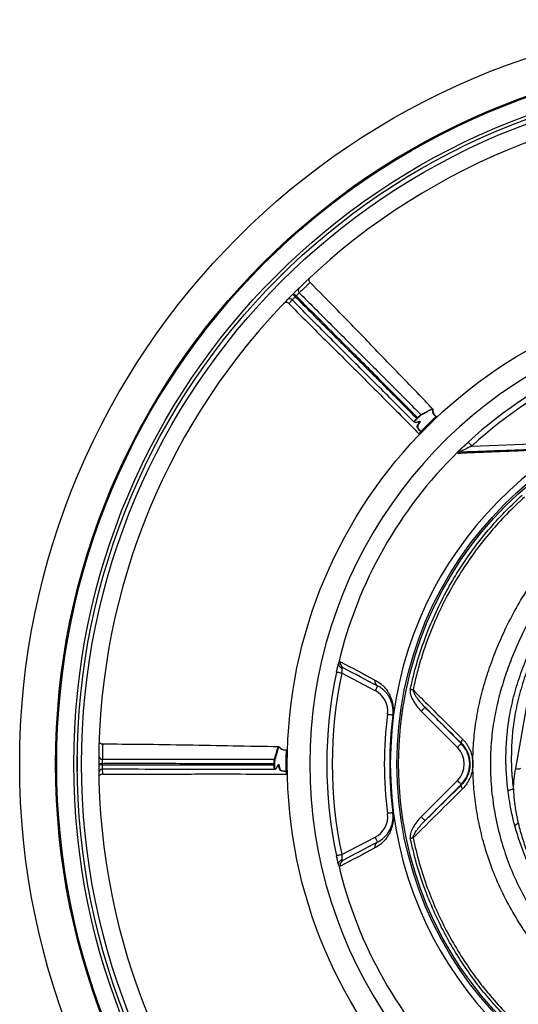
# Model space of a CAD drawing. Header units: millimetres. Extents: x 2138 to 3794, y 2155 to 3811.
# Tile 2 of 12: x 2138 to 2693, y 2715 to 3811. Entities that reach past the tile are written whole.
import ezdxf

# ---------------------------------------------------------------- set-up
doc = ezdxf.new("R2010")
doc.units = ezdxf.units.MM
doc.header["$LTSCALE"] = 2

msp = doc.modelspace()

# ---------------------------------------------------------------- linework, layer by layer
at = {"color": 7, "linetype": 'Continuous', "lineweight": 25}
for p, q in [((2431, 3528.7), (2425.3, 3523)), ((2425.3, 3523), (2419.7, 3517.4)), ((2461, 3518.4), (2460.9, 3518.4)), ((2461, 3518.4), (2461, 3518.4)), ((2579.8, 3367.1), (2580.7, 3368.1)), ((2641, 3336.4), (2733.9, 3339.7)), ((2490.4, 3084.9), (2492.8, 3095.5)), ((2533.4, 3064.3), (2496.3, 3083.7)), ((2589, 3045.8), (2629.3, 3005.5)), ((2689.9, 2977.6), (2704, 3055.8)), ((2625, 3001.2), (2584.7, 3041.6)), ((2230, 3004.7), (2230, 3004.7)), ((2629.6, 3005.8), (2629.3, 3005.5)), ((2201.6, 2990.8), (2201.6, 2982.8)), ((2201.6, 2982.8), (2201.6, 2974.8)), ((2421, 2981.8), (2421, 2983.1)), ((2584.7, 2924), (2625, 2964.3)), ((2629.3, 2960.1), (2588.9, 2919.7)), ((2629.6, 2959.8), (2629.3, 2960.1)), ((2496.3, 2881.9), (2533.4, 2901.3)), ((2492.7, 2870.7), (2490.4, 2880.7))]:
    msp.add_line(p, q, dxfattribs=at)
at = {"color": 8, "linetype": 'Continuous', "lineweight": 25}
for p, q in [((2441, 3499), (2437.3, 3495.1)), ((2229.6, 2976.9), (2229.8, 2971.4))]:
    msp.add_line(p, q, dxfattribs=at)
at = {"color": 7, "linetype": 'Continuous', "lineweight": 25, "flags": 128}
for points in [[(2444.5, 3502.6), (2444, 3503.1), (2443.4, 3503.7), (2442.9, 3504.1), (2442.5, 3504.6), (2442.1, 3504.9), (2441.9, 3505.2), (2441.7, 3505.3), (2441.7, 3505.4)], [(2445.4, 3503.5), (2444.8, 3504), (2444.3, 3504.6), (2443.8, 3505), (2443.4, 3505.5), (2443, 3505.8), (2442.8, 3506.1), (2442.6, 3506.2), (2442.6, 3506.3)], [(2580.1, 3366.9), (2580.1, 3366.9), (2580.1, 3366.9), (2580, 3366.9), (2580, 3367), (2580, 3367), (2579.9, 3367), (2579.9, 3367.1), (2579.8, 3367.1)], [(2581, 3367.8), (2580.4, 3367.2), (2580.1, 3366.9)], [(2581, 3367.8), (2581, 3367.8), (2581, 3367.8), (2580.9, 3367.8), (2580.9, 3367.9), (2580.9, 3367.9), (2580.8, 3368), (2580.8, 3368), (2580.7, 3368.1)], [(2625.5, 3329.9), (2633.9, 3338), (2637, 3340.9)], [(2641, 3336.4), (2640.2, 3337.3), (2639.5, 3338.1), (2638.8, 3338.9), (2638.2, 3339.6), (2637.7, 3340.1), (2637.3, 3340.5), (2637.1, 3340.8), (2637, 3340.9)], [(2496.3, 3083.7), (2495.2, 3083.9), (2494.1, 3084.1), (2493, 3084.4), (2492.1, 3084.5), (2491.4, 3084.7), (2490.9, 3084.8), (2490.5, 3084.9), (2490.4, 3084.9)], [(2536.2, 3069.6), (2536.1, 3069.5), (2536, 3069.2), (2535.7, 3068.8), (2535.4, 3068.1), (2535, 3067.3), (2534.5, 3066.4), (2534, 3065.4), (2533.4, 3064.3)], [(2575.6, 3065.1), (2575.2, 3065.1), (2574.9, 3065.2), (2574.5, 3065.3), (2574.1, 3065.4), (2573.8, 3065.5), (2573.4, 3065.5), (2573, 3065.6), (2572.6, 3065.7)], [(2589, 3045.8), (2588.9, 3045.7), (2588.6, 3045.5), (2588.2, 3045.1), (2587.7, 3044.5), (2587.1, 3043.9), (2586.3, 3043.2), (2585.6, 3042.4), (2584.7, 3041.6)], [(2553.1, 3037.1), (2553, 3037.1), (2552.7, 3037.1), (2552.1, 3037.2), (2551.4, 3037.3), (2550.5, 3037.4), (2549.5, 3037.6), (2548.4, 3037.7), (2547.2, 3037.9)], [(2553.3, 3037.1), (2553.3, 3037.1), (2553.2, 3037.1), (2553.2, 3037.1), (2553.2, 3037.1), (2553.2, 3037.1), (2553.1, 3037.1), (2553.1, 3037.1), (2553.1, 3037.1)], [(2629.3, 3005.5), (2629.2, 3005.4), (2628.9, 3005.1), (2628.5, 3004.7), (2628, 3004.2), (2627.4, 3003.6), (2626.6, 3002.9), (2625.9, 3002.1), (2625, 3001.2)], [(2630.8, 3010.3), (2630.3, 3009.6), (2629.9, 3008.9), (2629.6, 3008.3), (2629.4, 3007.6), (2629.3, 3007.1), (2629.3, 3006.6), (2629.4, 3006.1), (2629.6, 3005.8)], [(2229.6, 2983.1), (2228.8, 2983.1), (2228, 2983.1), (2227.4, 2983.1), (2226.8, 2983.1), (2226.3, 2983.1), (2225.9, 2983.1), (2225.7, 2983.1), (2225.6, 2983.1)], [(2229.6, 2981.9), (2228.8, 2981.9), (2228, 2981.9), (2227.4, 2981.9), (2226.8, 2981.9), (2226.3, 2981.9), (2225.9, 2981.9), (2225.7, 2981.9), (2225.6, 2981.9)], [(2421, 2983.1), (2421.1, 2983.1), (2421.2, 2983.1), (2421.2, 2983.1), (2421.3, 2983.1), (2421.3, 2983.1), (2421.4, 2983.1), (2421.4, 2983.1), (2421.4, 2983.1)], [(2421, 2981.8), (2421.1, 2981.8), (2421.2, 2981.8), (2421.2, 2981.8), (2421.3, 2981.8), (2421.3, 2981.8), (2421.4, 2981.8), (2421.4, 2981.8), (2421.4, 2981.8)], [(2421.4, 2983.1), (2421.4, 2982.3), (2421.4, 2981.8)], [(2629.3, 2960.1), (2629.2, 2960.2), (2628.9, 2960.4), (2628.5, 2960.8), (2628, 2961.4), (2627.4, 2962), (2626.6, 2962.7), (2625.9, 2963.5), (2625, 2964.3)], [(2630.8, 2955.3), (2630.3, 2956), (2629.9, 2956.7), (2629.6, 2957.3), (2629.4, 2957.9), (2629.3, 2958.5), (2629.3, 2959), (2629.4, 2959.4), (2629.6, 2959.8)], [(2553.1, 2928.5), (2553, 2928.5), (2552.7, 2928.4), (2552.1, 2928.4), (2551.4, 2928.3), (2550.5, 2928.1), (2549.5, 2928), (2548.4, 2927.9), (2547.2, 2927.7)], [(2553.3, 2928.5), (2553.3, 2928.5), (2553.2, 2928.5), (2553.2, 2928.5), (2553.2, 2928.5), (2553.2, 2928.5), (2553.1, 2928.5), (2553.1, 2928.5), (2553.1, 2928.5)], [(2588.9, 2919.7), (2588.8, 2919.8), (2588.6, 2920.1), (2588.2, 2920.5), (2587.7, 2921), (2587, 2921.6), (2586.3, 2922.4), (2585.5, 2923.2), (2584.7, 2924)], [(2536.2, 2895.9), (2536.1, 2896), (2536, 2896.3), (2535.7, 2896.8), (2535.4, 2897.5), (2535, 2898.3), (2534.5, 2899.2), (2534, 2900.2), (2533.4, 2901.3)], [(2575.6, 2900.5), (2575.2, 2900.4), (2574.9, 2900.4), (2574.5, 2900.3), (2574.1, 2900.2), (2573.8, 2900.1), (2573.4, 2900), (2573, 2900), (2572.6, 2899.9)], [(2496.3, 2881.9), (2495.2, 2881.7), (2494.1, 2881.4), (2493, 2881.2), (2492.1, 2881), (2491.4, 2880.9), (2490.9, 2880.8), (2490.5, 2880.7), (2490.4, 2880.7)]]:
    msp.add_lwpolyline(points, dxfattribs=at)
at = {"color": 7, "linetype": 'Continuous', "lineweight": 25}
for radius in [828, 788, 786.8, 767.7, 764, 759, 530, 408, 406]:
    msp.add_circle((2965.6, 2982.8), radius, dxfattribs=at)
for centre, radius, start, end in [((2965.6, 2982.8), 740, 90.0711, 134.9725), ((2433.8, 3525.8), 4, 128.4852, 135), ((2428.9, 3532.1), 4, 308.4852, 314.3354), ((2416.3, 3519.5), 4, 315.6646, 321.5148), ((2422.5, 3514.5), 4, 135, 141.5148), ((2965.6, 2982.8), 740, 135.0711, 179.9725), ((2965.6, 2982.8), 740, 134.9725, 135.0711), ((2451.7, 3509.7), 3.97, 134.7875, 225.8325), ((2438.2, 3496.2), 4, 44.9604, 135.7639), ((2965.6, 2982.8), 736, 134.9725, 135.0711), ((2965.6, 2982.8), 505, 110.0275, 249.9725), ((2965.6, 2982.8), 486, 113.2249, 132.5418), ((2965.6, 2982.8), 480, 113.2249, 132.5418), ((2965.6, 2982.8), 415.3, 100.4364, 259.5636), ((2576.8, 3363.7), 0.399, 224.9724, 315.0336), ((2584.1, 3371.1), 0.402, 316.0013, 44.516), ((2533.2, 3304.6), 93.5, 42.8295, 43.5555), ((2602.1, 3369.9), 0.998, 222.1506, 313.0893), ((2583.6, 3351.6), 0.989, 316.6297, 45.6059), ((2566.1, 3333.4), 26.6, 44.0244, 46.5706), ((2965.6, 2982.8), 486, 134.4148, 166.5874), ((2630.2, 3324.5), 5.52, 92.2799, 138.0419), ((2500.5, 3094.9), 5.87, 165.0916, 241.9419), ((2965.6, 2982.8), 486, 167.8701, 192.1299), ((2965.6, 2982.8), 480, 167.8701, 192.1299), ((2538.9, 3074.8), 5.87, 166.4001, 241.9578), ((2521.4, 3041.3), 26, 352.5, 62.5), ((2965.6, 2982.8), 422, 172.5, 187.5), ((2965.6, 2982.8), 416, 172.5, 187.5), ((2965.6, 2982.8), 415.8, 172.5, 187.5), ((2606.6, 2982.8), 32.1, 315, 45), ((2197.6, 2991.7), 4, 353.4852, 359.3354), ((2205.6, 2990.8), 4, 173.4852, 180), ((2229.6, 2992), 3.97, 179.7867, 270.832), ((2432.3, 2905.4), 92.7, 87.8269, 88.5593), ((2434.8, 2999.4), 0.998, 267.1528, 358.0877), ((2606.6, 2982.8), 26.1, 315, 45), ((2965.6, 2982.8), 740, 179.9725, 180.0711), ((2965.6, 2982.8), 740, 180.0711, 224.9725), ((2965.6, 2982.8), 736, 179.9725, 180.0711), ((2421.3, 2987.6), 0.402, 0.988, 89.5184), ((2205.6, 2974.8), 4, 180, 186.5148), ((2197.6, 2973.9), 4, 0.6646, 6.5148), ((2229.6, 2972.9), 4, 89.9599, 180.7641), ((2421.3, 2977.2), 0.399, 269.9759, 0.0343), ((2435.2, 2948.3), 26.6, 89.0266, 91.5691), ((2434.7, 2973.5), 0.989, 1.6286, 90.6055), ((2692.4, 2985.7), 8.4, 252.7438, 293.3935), ((2687.1, 2946.1), 8.44, 88.1484, 132.2375), ((2521.4, 2924.3), 26, 297.5, 7.5), ((2693.8, 2910.7), 5.77, 99.8906, 146.4122), ((2538.9, 2890.8), 5.87, 118.0422, 193.5999), ((2965.6, 2982.8), 486, 193.4126, 225.5852), ((2500.5, 2870.7), 5.87, 118.0581, 194.9084)]:
    msp.add_arc(centre, radius, start, end, dxfattribs=at)
at = {"color": 8, "linetype": 'Continuous', "lineweight": 25}
for points, knots in [([(2460.9, 3518.4), (2460.9, 3518.4), (2460.9, 3518.3), (2460, 3517.5), (2457.9, 3515.6), (2454, 3511.7), (2451, 3508.8), (2448.9, 3506.9)], [0, 0, 0, 0, 0.082494, 0.19333, 0.394764, 0.596337, 1, 1, 1, 1]), ([(2812.1, 3269.9), (2809.1, 3267.7), (2799.3, 3260.2), (2783.8, 3246.3), (2764.2, 3226.6), (2744.6, 3203.8), (2725.5, 3177.5), (2708.5, 3149.8), (2695.3, 3123.8), (2685.2, 3100.1), (2677.4, 3078.8), (2671, 3057.1), (2666.1, 3035.1), (2662.6, 3011), (2661.3, 2984.7), (2662.4, 2956.7), (2666.1, 2928.8), (2672.1, 2902.2), (2680.1, 2876.9), (2690, 2853.1), (2701.7, 2830.1), (2715.4, 2808.1), (2731, 2787), (2748.6, 2767.4), (2761, 2754.8), (2768, 2749.2), (2768.1, 2749.1)], [0, 0, 0, 0, 0.01898, 0.061566, 0.10401, 0.157985, 0.212135, 0.266293, 0.320279, 0.357895, 0.395642, 0.43339, 0.471053, 0.508598, 0.555279, 0.602162, 0.649055, 0.695752, 0.738613, 0.78162, 0.824628, 0.867489, 0.911367, 0.955403, 0.999437, 1, 1, 1, 1]), ([(2768.6, 2724), (2764, 2727.6), (2752.1, 2736.9), (2734.5, 2754), (2715.9, 2775), (2699.3, 2797.2), (2684.8, 2820.6), (2672.3, 2845), (2661.8, 2870.3), (2653.9, 2895.2), (2648.2, 2919.6), (2644.4, 2943.2), (2642.4, 2967), (2642.1, 2990.9), (2643.5, 3014.7), (2646.9, 3038.3), (2652, 3061.6), (2658.8, 3084.5), (2666.9, 3106.9), (2676.8, 3129.8), (2688.5, 3153), (2702.3, 3176.3), (2717.6, 3198.6), (2734.4, 3219.9), (2752.7, 3240.3), (2766.2, 3252.7), (2773.1, 3259.1)], [0, 0, 0, 0, 0.02836, 0.074122, 0.119887, 0.165487, 0.210019, 0.254703, 0.299388, 0.34392, 0.382793, 0.421826, 0.460907, 0.499928, 0.538792, 0.577595, 0.616524, 0.655534, 0.694534, 0.733398, 0.777457, 0.821666, 0.865921, 0.910118, 0.954167, 1, 1, 1, 1]), ([(2230, 3004.7), (2230, 3004.7), (2230, 3004.6), (2230, 3003.4), (2229.9, 3000.5), (2229.8, 2995), (2229.7, 2990.8), (2229.7, 2988.1)], [0, 0, 0, 0, 0.082494, 0.19333, 0.394764, 0.596337, 1, 1, 1, 1]), ([(2768.1, 2780.7), (2767.8, 2780.9), (2761.6, 2786.4), (2750.5, 2798.6), (2735.1, 2817.4), (2721.6, 2837.6), (2709.8, 2858.7), (2700.7, 2878.7), (2693.9, 2897.1), (2690.7, 2908.3), (2689, 2913.9)], [0, 0, 0, 0, 0.006123, 0.158307, 0.312469, 0.46717, 0.621899, 0.776097, 0.888048, 1, 1, 1, 1]), ([(2692.9, 2916.3), (2694.3, 2910.8), (2697.3, 2899.7), (2703.8, 2881.3), (2712.5, 2861.4), (2723.9, 2840.3), (2737.2, 2820.2), (2751.8, 2801.5), (2762.8, 2790.3), (2768.1, 2784.9)], [0, 0, 0, 0, 0.113184, 0.226382, 0.382612, 0.539407, 0.696187, 0.852397, 1, 1, 1, 1])]:
    msp.add_open_spline(points, degree=3, knots=knots, dxfattribs=at)
at = {"color": 7, "linetype": 'Continuous', "lineweight": 25}
for points, knots in [([(2461.1, 3518.5), (2460.9, 3518.6), (2460.5, 3519), (2460, 3520), (2459.8, 3521.2), (2459.9, 3522.1), (2460.2, 3522.9), (2460.4, 3523.3), (2460.5, 3523.5)], [0, 0, 0, 0, 0.094399, 0.354802, 0.562524, 0.737261, 0.883974, 1, 1, 1, 1]), ([(2597.8, 3377.6), (2586, 3389.8), (2562.3, 3414.2), (2527, 3451), (2493.3, 3485.8), (2471.2, 3508.1), (2461, 3518.4)], [0, 0, 0, 0, 0.2600731, 0.5195452, 0.778569, 1, 1, 1, 1]), ([(2448.9, 3506.9), (2448.8, 3506.8), (2448.6, 3506.6), (2447.8, 3505.8), (2446.7, 3504.7), (2445.8, 3503.9), (2445.4, 3503.5)], [0, 0, 0, 0, 0.243295, 0.48661, 0.729956, 1, 1, 1, 1]), ([(2448.9, 3506.9), (2460.3, 3495.7), (2471.5, 3484.3), (2494.1, 3461.7), (2505.4, 3450.4), (2528, 3427.8), (2539.3, 3416.6), (2561.8, 3394), (2573.1, 3382.7), (2584.4, 3371.4)], [0, 0, 0, 0, 0.25, 0.25, 0.5, 0.5, 0.75, 0.75, 1, 1, 1, 1]), ([(2437.3, 3495.1), (2436.9, 3495.3), (2436.3, 3495.9), (2435, 3496.3), (2433.6, 3496.2), (2432.4, 3495.7), (2431.7, 3495.2), (2431.4, 3494.9)], [0, 0, 0, 0, 0.1974704, 0.3948163, 0.5960135, 0.8065353, 1, 1, 1, 1]), ([(2437.3, 3495.1), (2443.2, 3489), (2449.3, 3482.9), (2461.4, 3470.9), (2467.4, 3464.8), (2479.5, 3452.8), (2485.6, 3446.8), (2497.7, 3434.8), (2503.8, 3428.8), (2522, 3410.7), (2534, 3398.6), (2558.1, 3374.4), (2570.2, 3362.3), (2582.2, 3350.2)], [0, 0, 0, 0, 0.125, 0.125, 0.25, 0.25, 0.375, 0.375, 0.5, 0.5, 0.75, 0.75, 1, 1, 1, 1]), ([(2444.5, 3502.6), (2444.1, 3502.2), (2443.3, 3501.4), (2442.3, 3500.3), (2441.5, 3499.5), (2441.1, 3499), (2441, 3499), (2441, 3499)], [0, 0, 0, 0, 0.211681, 0.423371, 0.635073, 0.84677, 1, 1, 1, 1]), ([(2576.5, 3363.4), (2571.5, 3368.4), (2554, 3386), (2530.1, 3409.8), (2497.7, 3442.2), (2470.1, 3469.8), (2448.8, 3491.1), (2441, 3499)], [0, 0, 0, 0, 0.110113, 0.388695, 0.527998, 0.826571, 1, 1, 1, 1]), ([(2444.5, 3502.6), (2455.8, 3491.3), (2467, 3480), (2489.6, 3457.4), (2500.9, 3446.1), (2523.4, 3423.6), (2534.7, 3412.3), (2557.3, 3389.7), (2568.5, 3378.4), (2579.8, 3367.1)], [0, 0, 0, 0, 0.25, 0.25, 0.5, 0.5, 0.75, 0.75, 1, 1, 1, 1]), ([(2580.7, 3368.1), (2576.2, 3372.6), (2558.8, 3390), (2535.1, 3413.8), (2499.3, 3449.5), (2471.7, 3477.4), (2450.3, 3498.6), (2445.4, 3503.5)], [0, 0, 0, 0, 0.1007446, 0.3849487, 0.5270509, 0.892371, 1, 1, 1, 1]), ([(2584.4, 3371.4), (2585.5, 3371.9), (2588.2, 3373.2), (2592, 3375.5), (2594.8, 3377), (2596.3, 3377.7), (2596.9, 3378.1), (2597.2, 3378), (2597.3, 3378)], [0, 0, 0, 0, 0.224871, 0.509756, 0.794581, 0.812406, 0.883738, 1, 1, 1, 1]), ([(2600.9, 3369), (2600.7, 3369.3), (2600.4, 3369.6), (2599.8, 3370.2), (2599.6, 3370.5), (2599.2, 3370.9), (2599.1, 3371), (2598.9, 3371.3), (2598.8, 3371.5), (2598.6, 3371.9), (2598.4, 3372.1), (2598.3, 3372.4), (2598.2, 3372.5), (2598.2, 3372.6), (2598.2, 3372.6), (2598.2, 3372.7), (2598.2, 3372.7), (2598.1, 3372.8), (2598.1, 3372.8), (2598.1, 3372.9), (2598.1, 3373), (2598, 3373.1), (2598, 3373.2), (2597.9, 3373.4), (2597.9, 3373.5), (2597.9, 3373.7), (2597.9, 3373.7), (2597.9, 3373.9), (2597.8, 3373.9), (2597.8, 3374.1), (2597.8, 3374.2), (2597.8, 3374.5), (2597.8, 3374.6), (2597.7, 3374.9), (2597.7, 3375), (2597.7, 3375.4), (2597.7, 3375.6), (2597.7, 3376.1), (2597.7, 3376.4), (2597.7, 3376.9), (2597.6, 3377.1), (2597.5, 3377.4), (2597.5, 3377.5), (2597.3, 3377.6), (2597.1, 3377.5), (2596.7, 3377.4), (2596.4, 3377.2), (2595.8, 3376.9), (2595.4, 3376.7), (2594.1, 3376.1), (2593.2, 3375.6), (2591.3, 3374.6), (2590.5, 3374.1), (2588, 3372.6), (2586.5, 3371.7), (2584.4, 3370.8)], [0, 0, 0, 0, 0.007812, 0.007812, 0.015625, 0.015625, 0.019531, 0.019531, 0.023437, 0.023437, 0.03125, 0.03125, 0.033203, 0.033203, 0.03418, 0.03418, 0.035156, 0.035156, 0.037109, 0.037109, 0.039062, 0.039062, 0.042969, 0.042969, 0.046875, 0.046875, 0.050781, 0.050781, 0.054687, 0.054687, 0.0625, 0.0625, 0.078125, 0.078125, 0.09375, 0.09375, 0.125, 0.125, 0.1875, 0.1875, 0.25, 0.25, 0.3125, 0.3125, 0.375, 0.375, 0.4375, 0.4375, 0.5, 0.5, 0.625, 0.625, 0.75, 0.75, 1, 1, 1, 1]), ([(2597.5, 3377.8), (2597.6, 3377.6), (2597.7, 3377.4), (2597.7, 3376.5), (2597.7, 3375.7), (2597.8, 3375), (2597.9, 3374.1), (2598.4, 3372.8), (2599, 3371.7), (2599.8, 3370.8), (2600.5, 3370), (2601.2, 3369.3), (2601.3, 3369.2)], [0, 0, 0, 0, 0.247869, 0.517302, 0.665401, 0.74066, 0.815353, 0.884127, 0.925369, 0.926544, 0.985028, 1, 1, 1, 1]), ([(2576.5, 3363.4), (2576.5, 3363.4), (2576.5, 3363.5), (2576.7, 3363.8), (2576.8, 3364), (2577.1, 3364.2), (2577.2, 3364.4), (2577.5, 3364.8), (2577.7, 3364.9), (2578.1, 3365.3), (2578.3, 3365.6), (2578.7, 3366), (2578.9, 3366.2), (2579.3, 3366.7), (2579.6, 3366.9), (2579.8, 3367.1)], [0, 0, 0, 0, 0.25, 0.25, 0.375, 0.375, 0.5, 0.5, 0.625, 0.625, 0.75, 0.75, 0.875, 0.875, 1, 1, 1, 1]), ([(2577.7, 3363), (2577.5, 3362.9), (2577.1, 3362.8), (2576.8, 3363.1), (2576.6, 3363.3)], [0, 0, 0, 0, 0.383841, 1, 1, 1, 1]), ([(2580.1, 3366.9), (2579.9, 3366.7), (2579.7, 3366.4), (2579.2, 3366), (2579, 3365.8), (2578.7, 3365.4), (2578.5, 3365.2), (2578.1, 3364.8), (2578, 3364.7), (2577.6, 3364.2), (2577.4, 3363.9), (2577.1, 3363.5), (2577, 3363.4), (2577.1, 3363.4)], [0, 0, 0, 0, 0.125, 0.125, 0.25, 0.25, 0.375, 0.375, 0.5, 0.5, 0.75, 0.75, 1, 1, 1, 1]), ([(2577.1, 3363.4), (2577.7, 3362.8), (2578.2, 3362.7), (2579.4, 3363), (2579.9, 3363.1), (2581.1, 3363.5), (2581.8, 3363.8), (2582.7, 3364), (2582.9, 3364), (2583.3, 3364), (2583.4, 3363.9), (2583.5, 3363.7), (2583.5, 3363.5), (2583.4, 3363.1), (2583.2, 3362.9), (2582.9, 3362.3), (2582.6, 3362), (2582.1, 3361.3), (2581.9, 3360.9), (2581.5, 3360.2), (2581.3, 3359.9), (2581.1, 3359.4), (2581, 3359.2), (2581, 3358.9), (2580.9, 3358.8), (2580.9, 3358.6), (2580.8, 3358.4), (2580.8, 3358.2), (2580.8, 3358.2), (2580.8, 3358), (2580.8, 3357.9), (2580.8, 3357.8), (2580.8, 3357.7), (2580.9, 3357.5), (2580.9, 3357.4), (2580.9, 3357.3), (2581, 3357.2), (2581, 3357.1), (2581, 3357.1), (2581, 3357), (2581.1, 3356.9), (2581.1, 3356.8), (2581.1, 3356.8), (2581.2, 3356.6), (2581.3, 3356.5), (2581.5, 3356.2), (2581.5, 3356.1), (2581.7, 3355.9), (2581.8, 3355.8), (2582, 3355.5), (2582.1, 3355.4), (2582.4, 3355), (2582.6, 3354.7), (2583.1, 3354.1), (2583.4, 3353.9), (2583.9, 3353.3), (2584.2, 3353), (2584.4, 3352.7)], [0, 0, 0, 0, 0.25, 0.25, 0.375, 0.375, 0.5, 0.5, 0.5625, 0.5625, 0.625, 0.625, 0.6875, 0.6875, 0.75, 0.75, 0.8125, 0.8125, 0.875, 0.875, 0.90625, 0.90625, 0.921875, 0.921875, 0.929688, 0.929688, 0.9375, 0.9375, 0.941406, 0.941406, 0.945313, 0.945313, 0.949219, 0.949219, 0.953125, 0.953125, 0.955078, 0.955078, 0.957031, 0.957031, 0.958984, 0.958984, 0.960938, 0.960938, 0.964844, 0.964844, 0.96875, 0.96875, 0.972656, 0.972656, 0.976563, 0.976563, 0.984375, 0.984375, 0.992188, 0.992188, 1, 1, 1, 1]), ([(2584.3, 3352.3), (2584, 3352.6), (2583.1, 3353.6), (2581.9, 3354.9), (2581, 3356.2), (2580.4, 3357.2), (2580.2, 3358.3), (2580.4, 3359.2), (2581.3, 3361), (2582.4, 3363.1), (2582.6, 3363.6), (2582.7, 3363.9)], [0, 0, 0, 0, 0.0197922, 0.0696044, 0.0925948, 0.12373, 0.1613762, 0.2261258, 0.2910887, 0.6455737, 1, 1, 1, 1]), ([(2580.7, 3368.1), (2581.1, 3368.5), (2581.5, 3368.9), (2582.1, 3369.5), (2582.3, 3369.6), (2582.7, 3370), (2582.9, 3370.1), (2583.4, 3370.6), (2583.7, 3370.8), (2584.1, 3371.2), (2584.3, 3371.3), (2584.4, 3371.4)], [0, 0, 0, 0, 0.25, 0.25, 0.375, 0.375, 0.5, 0.5, 0.75, 0.75, 1, 1, 1, 1]), ([(2584.4, 3370.8), (2584.3, 3370.8), (2584.2, 3370.7), (2583.7, 3370.3), (2583.5, 3370.1), (2583, 3369.7), (2582.8, 3369.5), (2582.5, 3369.2), (2582.3, 3369.1), (2581.8, 3368.5), (2581.4, 3368.2), (2581, 3367.8)], [0, 0, 0, 0, 0.25, 0.25, 0.5, 0.5, 0.625, 0.625, 0.75, 0.75, 1, 1, 1, 1]), ([(2600.9, 3369), (2601, 3369.1), (2601.1, 3369.2), (2601.2, 3369.2), (2601.3, 3369.2), (2601.3, 3369.2)], [0, 0, 0, 0, 0.5, 0.5, 1, 1, 1, 1]), ([(2582.2, 3350.2), (2582.6, 3350.5), (2582.9, 3350.9), (2583.4, 3351.4), (2583.6, 3351.6), (2584, 3352), (2584.1, 3352.2), (2584.3, 3352.3)], [0, 0, 0, 0, 0.5, 0.5, 0.75, 0.75, 1, 1, 1, 1]), ([(2584.3, 3352.3), (2584.3, 3352.4), (2584.3, 3352.4), (2584.3, 3352.6), (2584.4, 3352.7), (2584.4, 3352.7)], [0, 0, 0, 0, 0.5, 0.5, 1, 1, 1, 1]), ([(2582.2, 3348.8), (2582.4, 3348.9), (2582.5, 3349.2), (2582.5, 3349.7), (2582.4, 3350), (2582.2, 3350.2)], [0, 0, 0, 0, 0.5, 0.5, 1, 1, 1, 1]), ([(2625.5, 3329.9), (2625.8, 3330.3), (2626.2, 3330.6), (2627, 3331.4), (2627.4, 3331.8), (2628.3, 3332.7), (2628.8, 3333.2), (2629.7, 3334.1), (2630.2, 3334.5), (2631.7, 3336), (2632.7, 3336.9), (2634.3, 3338.4), (2634.8, 3338.9), (2635.9, 3339.9), (2636.4, 3340.4), (2637, 3340.9)], [0, 0, 0, 0, 0.125, 0.125, 0.25, 0.25, 0.375, 0.375, 0.5, 0.5, 0.75, 0.75, 0.875, 0.875, 1, 1, 1, 1]), ([(2626.2, 3330.5), (2626.1, 3330.5), (2625.9, 3330.4), (2625.7, 3330.2), (2625.6, 3330.1), (2625.5, 3329.9)], [0, 0, 0, 0, 0.5, 0.5, 1, 1, 1, 1]), ([(2626.1, 3328.2), (2625.9, 3328.2), (2625.8, 3328.3), (2625.5, 3328.5), (2625.5, 3328.6), (2625.5, 3329), (2625.6, 3329.3), (2625.8, 3329.8), (2626, 3330.2), (2626.2, 3330.5)], [0, 0, 0, 0, 0.25, 0.25, 0.5, 0.5, 0.75, 0.75, 1, 1, 1, 1]), ([(2731, 3332.6), (2721.2, 3332.1), (2711.7, 3331.8), (2693.3, 3331), (2684.5, 3330.6), (2667.1, 3329.9), (2658.7, 3329.6), (2642.2, 3328.9), (2634.1, 3328.6), (2626.1, 3328.2)], [0, 0, 0, 0, 0.25, 0.25, 0.5, 0.5, 0.75, 0.75, 1, 1, 1, 1]), ([(2626.2, 3330.5), (2626.7, 3330.9), (2627.2, 3331.1), (2628.2, 3331.2), (2628.5, 3331.2), (2629.1, 3331.2), (2629.2, 3331.2), (2629.6, 3331.1), (2629.8, 3331.1), (2629.9, 3331.1)], [0, 0, 0, 0, 0.5, 0.5, 0.75, 0.75, 0.875, 0.875, 1, 1, 1, 1]), ([(2629.9, 3331.1), (2629.8, 3330.9), (2629.6, 3330.8), (2629.4, 3330.5), (2629.4, 3330.4), (2629.4, 3330.2), (2629.5, 3330.1), (2629.7, 3330.1), (2629.8, 3330.1), (2630, 3330.1)], [0, 0, 0, 0, 0.25, 0.25, 0.5, 0.5, 0.75, 0.75, 1, 1, 1, 1]), ([(2641, 3336.4), (2639.1, 3335.5), (2637.2, 3334.6), (2634.4, 3333.3), (2633.4, 3332.8), (2632.1, 3332.1), (2631.6, 3331.9), (2630.8, 3331.5), (2630.3, 3331.3), (2629.9, 3331.1)], [0, 0, 0, 0, 0.5, 0.5, 0.75, 0.75, 0.875, 0.875, 1, 1, 1, 1]), ([(2630, 3330.1), (2637.9, 3330.3), (2645.9, 3330.6), (2662.4, 3331.2), (2670.7, 3331.5), (2687.9, 3332.1), (2696.7, 3332.4), (2714.9, 3333), (2724.3, 3333.4), (2734.1, 3333.7)], [0, 0, 0, 0, 0.25, 0.25, 0.5, 0.5, 0.75, 0.75, 1, 1, 1, 1]), ([(2572.6, 3065.7), (2573.4, 3069.5), (2576.3, 3082.6), (2582.6, 3104.8), (2592.3, 3132), (2604, 3158.3), (2617.1, 3183.1), (2631.5, 3206.3), (2646.9, 3227.8), (2663.7, 3248.3), (2680.6, 3266.4), (2692.2, 3277.2), (2697.3, 3282)], [0, 0, 0, 0, 0.045792, 0.159051, 0.272601, 0.386151, 0.499411, 0.603676, 0.708167, 0.812658, 0.916924, 1, 1, 1, 1]), ([(2699.6, 3279.5), (2694.5, 3274.8), (2682.9, 3264.1), (2666.2, 3246.2), (2649.4, 3225.9), (2634.1, 3204.5), (2619.1, 3180.5), (2605, 3153.7), (2592.4, 3124), (2583.7, 3098), (2578.5, 3078.3), (2576.4, 3068.8), (2575.6, 3065.1)], [0, 0, 0, 0, 0.083038, 0.187289, 0.291768, 0.396247, 0.500498, 0.628504, 0.756721, 0.884727, 0.954198, 1, 1, 1, 1]), ([(2681.4, 2952.3), (2680.7, 2959.3), (2679.2, 2973.3), (2678.9, 2994.4), (2680.1, 3015.4), (2683, 3037.5), (2688.1, 3060.4), (2695.5, 3083.9), (2704.6, 3106.9), (2713.9, 3126.5), (2724.4, 3146), (2735.9, 3165.5), (2746, 3179.7), (2751.1, 3186.8)], [0, 0, 0, 0, 0.084242, 0.168702, 0.253149, 0.337371, 0.435495, 0.533908, 0.632445, 0.730738, 0.792862, 0.896433, 1, 1, 1, 1]), ([(2755.8, 3184.7), (2752.6, 3180.2), (2746.1, 3171.1), (2737, 3157.1), (2728.5, 3142.7), (2719.5, 3125.7), (2710.2, 3106.2), (2701.2, 3083.8), (2693.9, 3060.6), (2688.9, 3038.1), (2686, 3016.5), (2684.9, 2996), (2685.1, 2975.2), (2686.6, 2961.4), (2687.3, 2954.5)], [0, 0, 0, 0, 0.067317, 0.134635, 0.202408, 0.27018, 0.367566, 0.464934, 0.564271, 0.663591, 0.746802, 0.830016, 0.915007, 1, 1, 1, 1]), ([(2490.4, 3084.9), (2490.7, 3086), (2490.9, 3087), (2491.2, 3088.6), (2491.3, 3089.1), (2491.6, 3090.1), (2491.7, 3090.5), (2491.9, 3091.5), (2492, 3091.9), (2492.2, 3092.8), (2492.3, 3093.2), (2492.5, 3094.3), (2492.7, 3095), (2492.8, 3095.5)], [0, 0, 0, 0, 0.25, 0.25, 0.375, 0.375, 0.5, 0.5, 0.625, 0.625, 0.75, 0.75, 1, 1, 1, 1]), ([(2492.7, 3094.8), (2492.9, 3095.1), (2493.1, 3095.4), (2493.5, 3095.9), (2493.7, 3096.1), (2494, 3096.3), (2494.2, 3096.4), (2494.5, 3096.5), (2494.7, 3096.4), (2494.8, 3096.4)], [0, 0, 0, 0, 0.25, 0.25, 0.5, 0.5, 0.75, 0.75, 1, 1, 1, 1]), ([(2492.7, 3094.8), (2492.7, 3094.2), (2492.7, 3093.7), (2493, 3092.7), (2493.2, 3092.1), (2493.7, 3091.4), (2493.9, 3091.2), (2494.3, 3090.7), (2494.5, 3090.5), (2495, 3090.1), (2495.2, 3089.9), (2495.7, 3089.6), (2496, 3089.4), (2496.3, 3089.3)], [0, 0, 0, 0, 0.25, 0.25, 0.5, 0.5, 0.625, 0.625, 0.75, 0.75, 0.875, 0.875, 1, 1, 1, 1]), ([(2497.7, 3089.7), (2497.5, 3089.8), (2497.2, 3089.8), (2496.9, 3089.8), (2496.7, 3089.7), (2496.5, 3089.5), (2496.4, 3089.4), (2496.3, 3089.3)], [0, 0, 0, 0, 0.5, 0.5, 0.75, 0.75, 1, 1, 1, 1]), ([(2496.3, 3089.3), (2496.3, 3089), (2496.3, 3088.6), (2496.3, 3087.7), (2496.3, 3087.3), (2496.3, 3086.3), (2496.3, 3085.8), (2496.3, 3084.7), (2496.3, 3084.2), (2496.3, 3083.7)], [0, 0, 0, 0, 0.25, 0.25, 0.5, 0.5, 0.75, 0.75, 1, 1, 1, 1]), ([(2533.2, 3076.2), (2535.4, 3075.1), (2537.6, 3073.7), (2540.7, 3071.1), (2541.7, 3070.2), (2543.7, 3068.2), (2544.6, 3067.1), (2546.1, 3065.2), (2546.5, 3064.6), (2547.5, 3063.2), (2547.9, 3062.5), (2548.8, 3061), (2549.2, 3060.2), (2550.1, 3058.4), (2550.5, 3057.5), (2551.3, 3055.5), (2551.7, 3054.5), (2552.4, 3052.1), (2552.7, 3050.8), (2553.1, 3048.6), (2553.2, 3047.8), (2553.4, 3046.1), (2553.5, 3045.2), (2553.6, 3043.2), (2553.6, 3042.1), (2553.6, 3040.3), (2553.6, 3039.7), (2553.4, 3038.4), (2553.4, 3037.7), (2553.3, 3037.1)], [0, 0, 0, 0, 0.25, 0.25, 0.375, 0.375, 0.5, 0.5, 0.5625, 0.5625, 0.625, 0.625, 0.6875, 0.6875, 0.75, 0.75, 0.8125, 0.8125, 0.875, 0.875, 0.90625, 0.90625, 0.9375, 0.9375, 0.96875, 0.96875, 0.984375, 0.984375, 1, 1, 1, 1]), ([(2553.1, 3037.1), (2553.2, 3037.7), (2553.3, 3038.4), (2553.4, 3039.3), (2553.4, 3039.6), (2553.4, 3040.2), (2553.4, 3040.5), (2553.4, 3041.3), (2553.4, 3041.8), (2553.4, 3042.7), (2553.4, 3043.2), (2553.3, 3044.5), (2553.2, 3045.2), (2553, 3046.6), (2552.8, 3047.3), (2552.5, 3049.1), (2552.2, 3050.1), (2551.6, 3052), (2551.2, 3052.9), (2550.6, 3054.5), (2550.2, 3055.2), (2549.5, 3056.6), (2549.1, 3057.3), (2548, 3059.1), (2547.2, 3060.2), (2545.6, 3062.2), (2544.8, 3063.1), (2543.2, 3064.8), (2542.3, 3065.5), (2539.8, 3067.6), (2538, 3068.7), (2536.2, 3069.6)], [0, 0, 0, 0, 0.015625, 0.015625, 0.023438, 0.023438, 0.03125, 0.03125, 0.046875, 0.046875, 0.0625, 0.0625, 0.09375, 0.09375, 0.125, 0.125, 0.1875, 0.1875, 0.25, 0.25, 0.3125, 0.3125, 0.375, 0.375, 0.5, 0.5, 0.625, 0.625, 0.75, 0.75, 1, 1, 1, 1]), ([(2572.6, 3065.7), (2572.5, 3065.3), (2572.3, 3063.9), (2572.5, 3061.3), (2573.5, 3057.8), (2575.7, 3053), (2579.3, 3047.4), (2582.9, 3043.5), (2584.7, 3041.6)], [0, 0, 0, 0, 0.049176, 0.143075, 0.285636, 0.428722, 0.714063, 1, 1, 1, 1]), ([(2575.6, 3065.1), (2581.8, 3058.9), (2600.1, 3040.8), (2618.6, 3022.5), (2630.8, 3010.3)], [0, 0, 0, 0, 0.339249, 1, 1, 1, 1]), ([(2575.6, 3065.1), (2575.6, 3064.8), (2575.7, 3063.8), (2576.9, 3060.8), (2579.7, 3056.4), (2584, 3050.9), (2587.3, 3047.5), (2589, 3045.8)], [0, 0, 0, 0, 0.038624, 0.120561, 0.400424, 0.700095, 1, 1, 1, 1]), ([(2230, 3004.9), (2229.8, 3004.9), (2229.2, 3004.8), (2228.2, 3005.2), (2227.3, 3005.8), (2226.7, 3006.6), (2226.3, 3007.3), (2226.2, 3007.7), (2226.1, 3007.9)], [0, 0, 0, 0, 0.094398, 0.354799, 0.562528, 0.737262, 0.883973, 1, 1, 1, 1]), ([(2426.4, 3001.9), (2409.4, 3002.2), (2375.4, 3002.6), (2324.4, 3003.7), (2276, 3004.5), (2244.5, 3004.7), (2230, 3004.7)], [0, 0, 0, 0, 0.260073, 0.519545, 0.778569, 1, 1, 1, 1]), ([(2421.3, 2988), (2421.7, 2989.2), (2422.7, 2992), (2423.7, 2996.3), (2424.7, 2999.4), (2425.2, 3000.9), (2425.4, 3001.6), (2425.6, 3001.8), (2425.7, 3001.9)], [0, 0, 0, 0, 0.2248714, 0.5097561, 0.7945806, 0.8124059, 0.883738, 1, 1, 1, 1]), ([(2434.6, 2998.1), (2434.5, 2998.1), (2433.6, 2998.1), (2432.2, 2998.1), (2430.5, 2998.5), (2429.2, 2999.1), (2428.6, 2999.6), (2428.1, 3000.1), (2427.4, 3000.7), (2426.8, 3001.3), (2426.2, 3001.7), (2425.8, 3001.3), (2425.6, 3000.5), (2425.1, 2999), (2424.1, 2995.9), (2423, 2991.6), (2422.1, 2988.8), (2421.7, 2987.6)], [0, 0, 0, 0, 0.002393, 0.017302, 0.027861, 0.045082, 0.06433, 0.083729, 0.122712, 0.193808, 0.29227, 0.390689, 0.439811, 0.452091, 0.648473, 0.844897, 1, 1, 1, 1]), ([(2426, 3001.8), (2426.2, 3001.8), (2426.4, 3001.7), (2427, 3001.1), (2427.7, 3000.5), (2428.2, 3000), (2428.9, 2999.5), (2430.2, 2998.9), (2431.3, 2998.6), (2432.6, 2998.5), (2433.6, 2998.5), (2434.6, 2998.5), (2434.8, 2998.5)], [0, 0, 0, 0, 0.247869, 0.517301, 0.665401, 0.74066, 0.815353, 0.884127, 0.925368, 0.926543, 0.985028, 1, 1, 1, 1]), ([(2629.6, 2959.8), (2630.7, 2960.9), (2633, 2963.4), (2635.7, 2967.7), (2637.8, 2972.6), (2639, 2977.7), (2639.4, 2982.9), (2639, 2987.6), (2638, 2992.2), (2636.4, 2996.4), (2634.2, 3000.4), (2631.9, 3003.5), (2630.2, 3005.2), (2629.6, 3005.8)], [0, 0, 0, 0, 0.102063, 0.206746, 0.307094, 0.411347, 0.500314, 0.59264, 0.676465, 0.762711, 0.852684, 0.944762, 1, 1, 1, 1]), ([(2630.8, 3010.3), (2631.7, 3009.5), (2632.5, 3008.6), (2634.1, 3006.7), (2634.8, 3005.7), (2636.2, 3003.6), (2636.9, 3002.6), (2637.8, 3000.9), (2638, 3000.3), (2638.6, 2999.2), (2638.9, 2998.6), (2640.1, 2995.6), (2640.9, 2993.2), (2641.7, 2989.3), (2641.9, 2988), (2642.2, 2985.4), (2642.3, 2982.7), (2642.2, 2980.1), (2641.9, 2977.5), (2641.7, 2976.2), (2640.9, 2972.3), (2640.1, 2969.9), (2638.9, 2966.9), (2638.6, 2966.4), (2638, 2965.2), (2637.7, 2964.6), (2636.8, 2963), (2636.2, 2961.9), (2634.1, 2958.8), (2632.5, 2957), (2630.8, 2955.3)], [0, 0, 0, 0, 0.0625, 0.0625, 0.125, 0.125, 0.1875, 0.1875, 0.21875, 0.21875, 0.25, 0.25, 0.375, 0.375, 0.4375, 0.4375, 0.5, 0.5625, 0.5625, 0.625, 0.625, 0.75, 0.75, 0.78125, 0.78125, 0.8125, 0.8125, 0.875, 0.875, 1, 1, 1, 1]), ([(2434.5, 2974.9), (2434.4, 2978.7), (2434.3, 2986.5), (2434.5, 2994.2), (2434.6, 2998.1)], [0, 0, 0, 0, 0.499876, 1, 1, 1, 1]), ([(2434.6, 2998.1), (2434.6, 2998.1), (2434.6, 2998.2), (2434.7, 2998.3), (2434.7, 2998.4), (2434.8, 2998.4), (2434.8, 2998.4), (2434.8, 2998.5)], [0, 0, 0, 0, 0.2062463, 0.4204769, 0.6480105, 0.8889784, 1, 1, 1, 1]), ([(2229.7, 2988.1), (2229.7, 2987.9), (2229.6, 2987.6), (2229.6, 2986.5), (2229.6, 2985), (2229.6, 2983.8), (2229.6, 2983.1)], [0, 0, 0, 0, 0.243296, 0.48661, 0.729958, 1, 1, 1, 1]), ([(2421, 2983.1), (2414.6, 2983.1), (2390, 2983.1), (2356.4, 2983.1), (2305.9, 2983.1), (2266.6, 2983.3), (2236.4, 2983.2), (2229.6, 2983.1)], [0, 0, 0, 0, 0.1007445, 0.3849488, 0.5270507, 0.8923708, 1, 1, 1, 1]), ([(2229.6, 2981.9), (2229.6, 2981.3), (2229.6, 2980.2), (2229.6, 2978.7), (2229.6, 2977.6), (2229.6, 2976.9), (2229.6, 2976.9), (2229.6, 2976.9)], [0, 0, 0, 0, 0.211682, 0.42337, 0.635071, 0.846771, 1, 1, 1, 1]), ([(2229.6, 2981.9), (2245.5, 2981.9), (2261.5, 2981.8), (2293.4, 2981.8), (2309.3, 2981.8), (2341.2, 2981.8), (2357.2, 2981.8), (2389.1, 2981.8), (2405.1, 2981.8), (2421, 2981.8)], [0, 0, 0, 0, 0.25, 0.25, 0.5, 0.5, 0.75, 0.75, 1, 1, 1, 1]), ([(2229.7, 2988.1), (2236.5, 2988.1), (2266.7, 2988.2), (2305.9, 2988.1), (2356.4, 2988.1), (2390.1, 2988), (2414.8, 2988), (2421.3, 2988)], [0, 0, 0, 0, 0.107079, 0.472064, 0.614027, 0.897973, 1, 1, 1, 1]), ([(2421, 2983.1), (2421, 2983.2), (2421, 2983.8), (2421, 2985), (2421.1, 2986.5), (2421.2, 2987.6), (2421.2, 2987.9), (2421.3, 2988)], [0, 0, 0, 0, 0.0411617, 0.2803096, 0.5200287, 0.7600305, 1, 1, 1, 1]), ([(2421.3, 2976.8), (2421.3, 2976.8), (2421.2, 2976.9), (2421.2, 2977.5), (2421.1, 2978.6), (2421, 2980.1), (2421, 2981.2), (2421, 2981.8)], [0, 0, 0, 0, 0.144142, 0.35859, 0.572552, 0.786263, 1, 1, 1, 1]), ([(2421.7, 2987.6), (2421.6, 2987.5), (2421.6, 2987.2), (2421.5, 2986.2), (2421.4, 2984.9), (2421.4, 2983.8), (2421.4, 2983.2), (2421.4, 2983.1)], [0, 0, 0, 0, 0.240083, 0.480127, 0.719805, 0.958856, 1, 1, 1, 1]), ([(2421.4, 2981.8), (2421.4, 2981.3), (2421.4, 2980.2), (2421.5, 2978.9), (2421.6, 2977.8), (2421.6, 2977.3), (2421.7, 2977.2), (2421.7, 2977.2)], [0, 0, 0, 0, 0.213636, 0.427299, 0.641282, 0.8558, 1, 1, 1, 1]), ([(2421.7, 2977.2), (2422.5, 2977.2), (2423, 2977.5), (2423.7, 2978.6), (2423.9, 2979), (2424.5, 2980.2), (2424.8, 2980.8), (2425.3, 2981.6), (2425.4, 2981.8), (2425.7, 2982), (2425.9, 2982.1), (2426.1, 2982), (2426.2, 2981.9), (2426.4, 2981.5), (2426.4, 2981.2), (2426.6, 2980.6), (2426.6, 2980.2), (2426.8, 2979.3), (2426.9, 2978.9), (2427.1, 2978), (2427.2, 2977.7), (2427.4, 2977.2), (2427.5, 2977), (2427.7, 2976.8), (2427.7, 2976.7), (2427.8, 2976.5), (2427.9, 2976.4), (2428, 2976.2), (2428.1, 2976.1), (2428.2, 2976), (2428.2, 2976), (2428.3, 2975.9), (2428.4, 2975.8), (2428.6, 2975.7), (2428.7, 2975.7), (2428.8, 2975.6), (2428.9, 2975.6), (2428.9, 2975.6), (2429, 2975.5), (2429.1, 2975.5), (2429.1, 2975.5), (2429.2, 2975.4), (2429.3, 2975.4), (2429.5, 2975.3), (2429.6, 2975.3), (2429.9, 2975.3), (2430, 2975.2), (2430.3, 2975.2), (2430.4, 2975.1), (2430.8, 2975.1), (2430.9, 2975.1), (2431.5, 2975), (2431.8, 2975), (2432.6, 2974.9), (2432.9, 2974.9), (2433.7, 2974.9), (2434.1, 2974.9), (2434.5, 2974.9)], [0, 0, 0, 0, 0.25, 0.25, 0.375, 0.375, 0.5, 0.5, 0.5625, 0.5625, 0.625, 0.625, 0.6875, 0.6875, 0.75, 0.75, 0.8125, 0.8125, 0.875, 0.875, 0.90625, 0.90625, 0.921875, 0.921875, 0.929687, 0.929687, 0.9375, 0.9375, 0.941406, 0.941406, 0.945312, 0.945312, 0.949219, 0.949219, 0.953125, 0.953125, 0.955078, 0.955078, 0.957031, 0.957031, 0.958984, 0.958984, 0.960937, 0.960937, 0.964844, 0.964844, 0.96875, 0.96875, 0.972656, 0.972656, 0.976562, 0.976562, 0.984375, 0.984375, 0.992187, 0.992187, 1, 1, 1, 1]), ([(2434.7, 2974.5), (2434.3, 2974.5), (2433, 2974.5), (2431.1, 2974.6), (2429.6, 2974.9), (2428.4, 2975.2), (2427.6, 2975.8), (2427.1, 2976.6), (2426.4, 2978.5), (2425.7, 2980.6), (2425.6, 2981.8), (2425.3, 2981.5), (2425.3, 2981.4)], [0, 0, 0, 0, 0.0187741, 0.0660211, 0.0878278, 0.1173603, 0.1530683, 0.2144842, 0.2761025, 0.612337, 0.9494188, 1, 1, 1, 1]), ([(2229.8, 2971.4), (2229.3, 2971.4), (2228.5, 2971.3), (2227.3, 2970.7), (2226.4, 2969.7), (2225.8, 2968.5), (2225.8, 2967.6), (2225.7, 2967.2)], [0, 0, 0, 0, 0.197471, 0.394817, 0.596009, 0.806533, 1, 1, 1, 1]), ([(2421.3, 2976.8), (2414.3, 2976.8), (2389.5, 2976.8), (2355.7, 2976.8), (2309.9, 2976.8), (2270.9, 2976.8), (2240.7, 2976.9), (2229.6, 2976.9)], [0, 0, 0, 0, 0.110113, 0.388695, 0.527998, 0.826571, 1, 1, 1, 1]), ([(2229.8, 2971.4), (2238.3, 2971.4), (2246.8, 2971.4), (2263.9, 2971.4), (2272.5, 2971.4), (2289.5, 2971.5), (2298.1, 2971.5), (2315.2, 2971.6), (2323.7, 2971.6), (2349.3, 2971.7), (2366.4, 2971.7), (2400.6, 2971.6), (2417.6, 2971.5), (2434.7, 2971.5)], [0, 0, 0, 0, 0.125, 0.125, 0.25, 0.25, 0.375, 0.375, 0.5, 0.5, 0.75, 0.75, 1, 1, 1, 1]), ([(2422.5, 2977.3), (2422.4, 2977.2), (2422.1, 2976.8), (2421.6, 2976.8), (2421.3, 2976.8)], [0, 0, 0, 0, 0.338473, 1, 1, 1, 1]), ([(2434.7, 2974.5), (2434.6, 2974.5), (2434.6, 2974.5), (2434.5, 2974.7), (2434.5, 2974.8), (2434.5, 2974.9)], [0, 0, 0, 0, 0.5, 0.5, 1, 1, 1, 1]), ([(2434.7, 2971.5), (2434.7, 2972), (2434.7, 2972.5), (2434.7, 2973.2), (2434.7, 2973.5), (2434.7, 2974), (2434.7, 2974.3), (2434.7, 2974.5)], [0, 0, 0, 0, 0.5, 0.5, 0.75, 0.75, 1, 1, 1, 1]), ([(2435.7, 2970.5), (2435.7, 2970.8), (2435.6, 2971), (2435.2, 2971.4), (2435, 2971.5), (2434.7, 2971.5)], [0, 0, 0, 0, 0.5, 0.5, 1, 1, 1, 1]), ([(2687.3, 2954.5), (2687.6, 2958.4), (2688, 2966.1), (2689.3, 2973.8), (2689.9, 2977.6)], [0, 0, 0, 0, 0.4986615, 1, 1, 1, 1]), ([(2588.9, 2919.7), (2590.3, 2921.1), (2603.8, 2934.3), (2617.4, 2947.7), (2629.6, 2959.8)], [0, 0, 0, 0, 0.100222, 1, 1, 1, 1]), ([(2630.8, 2955.3), (2621.5, 2946), (2612.3, 2936.9), (2593.9, 2918.6), (2584.7, 2909.6), (2575.6, 2900.5)], [0, 0, 0, 0, 0.5, 0.5, 1, 1, 1, 1]), ([(2689, 2913.9), (2687.7, 2918.9), (2684.5, 2931.6), (2682.6, 2944.5), (2681.4, 2952.3)], [0, 0, 0, 0, 0.398249, 1, 1, 1, 1]), ([(2687.3, 2954.5), (2687.9, 2946.8), (2688.9, 2934), (2691.7, 2921.4), (2692.9, 2916.3)], [0, 0, 0, 0, 0.599445, 1, 1, 1, 1]), ([(2553.3, 2928.5), (2553.4, 2927.8), (2553.4, 2927.2), (2553.6, 2925.9), (2553.6, 2925.2), (2553.6, 2924), (2553.6, 2923.4), (2553.6, 2922.3), (2553.6, 2921.8), (2553.5, 2920.3), (2553.4, 2919.3), (2553.3, 2918.1), (2553.2, 2917.7), (2553.1, 2916.9), (2553, 2916.5), (2552.7, 2914.6), (2552.3, 2913.4), (2551.6, 2911), (2551.3, 2910), (2550.5, 2908), (2550, 2907.1), (2549.2, 2905.3), (2548.8, 2904.5), (2547.4, 2902.3), (2546.5, 2900.9), (2544.6, 2898.5), (2543.6, 2897.4), (2541.7, 2895.4), (2540.6, 2894.4), (2537.6, 2891.9), (2535.4, 2890.5), (2533.2, 2889.4)], [0, 0, 0, 0, 0.015625, 0.015625, 0.03125, 0.03125, 0.046875, 0.046875, 0.0625, 0.0625, 0.09375, 0.09375, 0.109375, 0.109375, 0.125, 0.125, 0.1875, 0.1875, 0.25, 0.25, 0.3125, 0.3125, 0.375, 0.375, 0.5, 0.5, 0.625, 0.625, 0.75, 0.75, 1, 1, 1, 1]), ([(2536.2, 2895.9), (2538, 2896.9), (2539.8, 2898), (2542.3, 2900.1), (2543.2, 2900.8), (2544.8, 2902.5), (2545.6, 2903.4), (2547.2, 2905.3), (2548, 2906.4), (2549.1, 2908.3), (2549.5, 2908.9), (2550.2, 2910.3), (2550.5, 2911.1), (2551.2, 2912.7), (2551.6, 2913.5), (2552.2, 2915.4), (2552.5, 2916.4), (2552.8, 2918.2), (2553, 2918.9), (2553.2, 2920.3), (2553.3, 2921), (2553.4, 2922.3), (2553.4, 2922.8), (2553.4, 2923.7), (2553.4, 2924.3), (2553.4, 2925.1), (2553.4, 2925.4), (2553.4, 2925.9), (2553.4, 2926.3), (2553.3, 2926.9), (2553.3, 2927.2), (2553.2, 2927.8), (2553.2, 2928.2), (2553.1, 2928.5)], [0, 0, 0, 0, 0.25, 0.25, 0.375, 0.375, 0.5, 0.5, 0.625, 0.625, 0.6875, 0.6875, 0.75, 0.75, 0.8125, 0.8125, 0.875, 0.875, 0.90625, 0.90625, 0.9375, 0.9375, 0.953125, 0.953125, 0.96875, 0.96875, 0.976562, 0.976562, 0.984375, 0.984375, 0.992187, 0.992187, 1, 1, 1, 1]), ([(2584.7, 2924), (2584.2, 2923.5), (2582.1, 2921.4), (2578.6, 2917.2), (2575, 2911.4), (2572.9, 2906.1), (2572.2, 2902.2), (2572.5, 2900.4), (2572.6, 2899.9)], [0, 0, 0, 0, 0.0671984, 0.3269951, 0.5862951, 0.7971125, 0.9478511, 1, 1, 1, 1]), ([(2575.6, 2900.5), (2575.6, 2900.8), (2575.8, 2902.2), (2577.1, 2905), (2579.7, 2909.2), (2583.3, 2913.8), (2586.6, 2917.4), (2588.5, 2919.3), (2588.9, 2919.7)], [0, 0, 0, 0, 0.041043, 0.176424, 0.385402, 0.656962, 0.92872, 1, 1, 1, 1]), ([(2697.3, 2683.9), (2691.8, 2689), (2680.8, 2699.2), (2665.4, 2715.7), (2650.7, 2733), (2636.5, 2752.1), (2622.8, 2773), (2609.8, 2795.7), (2598.4, 2819.4), (2588.1, 2844.7), (2579.2, 2871.5), (2574.8, 2890.4), (2572.6, 2899.9)], [0, 0, 0, 0, 0.088677, 0.177354, 0.267166, 0.356979, 0.459493, 0.562006, 0.666289, 0.770572, 0.884985, 1, 1, 1, 1]), ([(2575.6, 2900.5), (2577.8, 2891.1), (2582.1, 2872.4), (2590.9, 2845.9), (2601.1, 2820.9), (2612.4, 2797.4), (2625.3, 2774.8), (2638, 2755.3), (2650.2, 2738.9), (2663.3, 2722.7), (2679.4, 2704.8), (2692.7, 2692.4), (2699.4, 2686.2)], [0, 0, 0, 0, 0.114719, 0.229438, 0.332727, 0.436237, 0.539746, 0.643034, 0.713194, 0.783353, 0.891677, 1, 1, 1, 1]), ([(2496.3, 2881.9), (2496.3, 2881.4), (2496.3, 2880.8), (2496.3, 2879.8), (2496.3, 2879.3), (2496.3, 2878.3), (2496.3, 2877.8), (2496.3, 2877), (2496.3, 2876.6), (2496.3, 2876.3)], [0, 0, 0, 0, 0.25, 0.25, 0.5, 0.5, 0.75, 0.75, 1, 1, 1, 1]), ([(2492.8, 2870.1), (2492.8, 2870.3), (2492.7, 2870.6), (2492.5, 2871.3), (2492.5, 2871.7), (2492.3, 2872.4), (2492.2, 2872.8), (2492, 2873.7), (2491.9, 2874.1), (2491.6, 2875.5), (2491.3, 2876.5), (2491, 2878), (2490.9, 2878.6), (2490.7, 2879.6), (2490.5, 2880.1), (2490.4, 2880.7)], [0, 0, 0, 0, 0.125, 0.125, 0.25, 0.25, 0.375, 0.375, 0.5, 0.5, 0.75, 0.75, 0.875, 0.875, 1, 1, 1, 1]), ([(2492.7, 2870.8), (2492.7, 2871.3), (2492.7, 2871.9), (2493, 2872.9), (2493.2, 2873.4), (2493.7, 2874.2), (2493.9, 2874.4), (2494.3, 2874.9), (2494.5, 2875.1), (2495, 2875.5), (2495.2, 2875.7), (2495.7, 2876), (2496, 2876.2), (2496.3, 2876.3)], [0, 0, 0, 0, 0.25, 0.25, 0.5, 0.5, 0.625, 0.625, 0.75, 0.75, 0.875, 0.875, 1, 1, 1, 1]), ([(2494.8, 2869.2), (2494.5, 2869.1), (2494.2, 2869.1), (2493.5, 2869.7), (2493.1, 2870.1), (2492.7, 2870.8)], [0, 0, 0, 0, 0.5, 0.5, 1, 1, 1, 1]), ([(2496.3, 2876.3), (2496.4, 2876.2), (2496.5, 2876.1), (2496.7, 2875.9), (2496.9, 2875.8), (2497.2, 2875.7), (2497.5, 2875.8), (2497.7, 2875.9)], [0, 0, 0, 0, 0.25, 0.25, 0.5, 0.5, 1, 1, 1, 1])]:
    msp.add_open_spline(points, degree=3, knots=knots, dxfattribs=at)
for points in [[(2584.4, 3352.7), (2589.8, 3358.3), (2595.3, 3363.7), (2600.9, 3369)], [(2492.8, 3095.5), (2492.8, 3095.3), (2492.7, 3095), (2492.7, 3094.8)], [(2494.8, 3096.4), (2507.6, 3089.7), (2520.4, 3083), (2533.2, 3076.2)], [(2536.2, 3069.6), (2523.3, 3076.3), (2510.5, 3083), (2497.7, 3089.7)], [(2629.6, 3005.8), (2616, 3019.2), (2602.4, 3032.5), (2589, 3045.8)], [(2497.7, 2875.9), (2510.5, 2882.6), (2523.3, 2889.2), (2536.2, 2895.9)], [(2533.2, 2889.4), (2520.4, 2882.6), (2507.6, 2875.9), (2494.8, 2869.2)], [(2492.7, 2870.8), (2492.7, 2870.6), (2492.8, 2870.3), (2492.8, 2870.1)]]:
    msp.add_open_spline(points, degree=3, dxfattribs=at)

doc.saveas('drawing.dxf')
